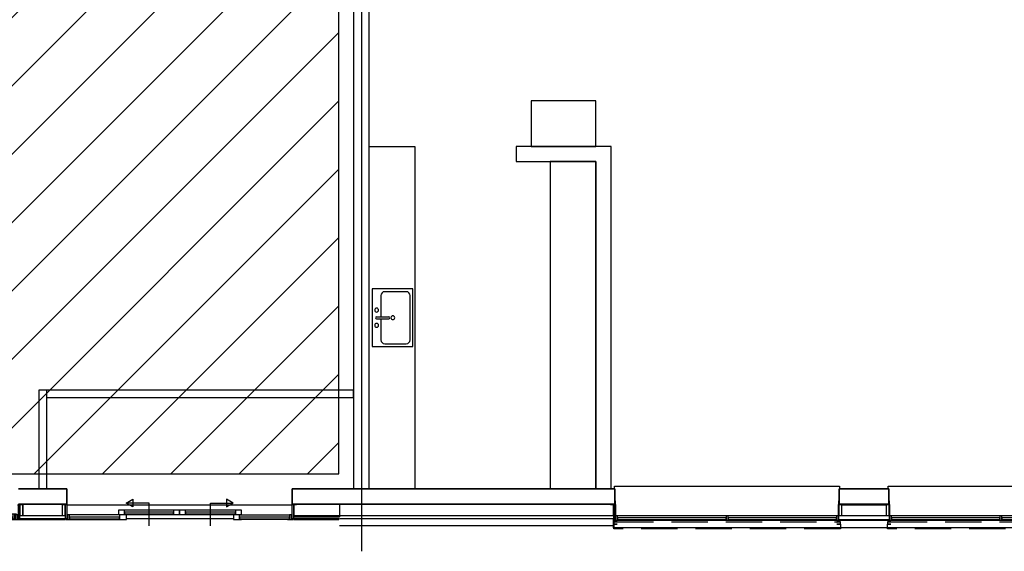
# Model space of a CAD drawing. Header units: millimetres. Extents: x -493 to 64137, y -19218 to 1504.
# Tile 6 of 13: x 29204 to 42150, y -19218 to -12235. Entities that reach past the tile are written whole.
import ezdxf

# ---------------------------------------------------------------- set-up
doc = ezdxf.new("R2010")
doc.units = ezdxf.units.MM
doc.header["$LTSCALE"] = 100
doc.linetypes.add('Hidden', pattern=[7.14375, 4.7625, -2.38125])
doc.layers.get('Defpoints').update_dxf_attribs({"color": 6})
for name, color, linetype in [('AL21----_BUITENWAND', 3, 'Continuous'), ('AL22----_BINNENWAND', 2, 'Continuous'), ('AL31----_BUITENKOZIJNEN', 1, 'Continuous'), ('AL72----_BALIE', 1, 'Continuous'), ('AL74----_KEUKEN', 7, 'Continuous'), ('F-IA----_OBJECTDEF', 8, 'Continuous')]:
    doc.layers.add(name, color=color, linetype=linetype)

# ---------------------------------------------------------------- blocks, each defined once
blk = doc.blocks.new('31_HR_kozijn A02 - 31_HR_kozijn A02-3344639-00_begane grond_WBP')
at = {"layer": 'AL31----_BUITENKOZIJNEN'}
for p, q in [((1787, -33), (361, -33)), ((361, -57), (1787, -57)), ((361, -84), (1787, -84)), ((1762, -25), (386, -25)), ((386, -28.8), (1762, -28.8)), ((1838, -25), (1762, -25)), ((1762, -25), (1762, -28.8)), ((1762, -28.8), (1787, -28.8)), ((1787, -28.8), (1787, -84)), ((1787, -57), (1787, -33)), ((1787, -84), (1813, -84)), ((1813, -84), (1813, -28.8)), ((1813, -28.8), (1838, -28.8)), ((3239, -33), (1813, -33)), ((1813, -33), (1813, -57)), ((1813, -57), (3239, -57)), ((1813, -84), (3239, -84)), ((1838, -28.8), (1838, -25)), ((3214, -25), (1838, -25)), ((1838, -28.8), (3214, -28.8)), ((3290, -25), (3214, -25)), ((3214, -25), (3214, -28.8)), ((3214, -28.8), (3239, -28.8)), ((3239, -28.8), (3239, -84)), ((3239, -57), (3239, -33)), ((3239, -84), (3265, -84)), ((3265, -84), (3265, -28.8)), ((3265, -28.8), (3290, -28.8)), ((3935, -33), (3265, -33)), ((3265, -33), (3265, -84)), ((3265, -84), (3935, -84)), ((3270, -89), (3270, -225)), ((3308, -89), (3270, -89)), ((3290, -28.8), (3290, -25)), ((3910, -25), (3290, -25)), ((3290, -28.8), (3910, -28.8)), ((3308, -225), (3308, -89)), ((3930, -89), (3892, -89)), ((3892, -89), (3892, -225)), ((3986, -25), (3910, -25)), ((3910, -25), (3910, -28.8)), ((3910, -28.8), (3935, -28.8)), ((3930, -225), (3930, -89)), ((3935, -28.8), (3935, -84)), ((3935, -84), (3935, -33)), ((3935, -84), (3961, -84)), ((3961, -84), (3961, -28.8)), ((3961, -28.8), (3986, -28.8)), ((5387, -33), (3961, -33)), ((3961, -33), (3961, -57)), ((3961, -57), (5387, -57)), ((3961, -84), (5387, -84)), ((3986, -28.8), (3986, -25)), ((5362, -25), (3986, -25)), ((3986, -28.8), (5362, -28.8)), ((5438, -25), (5362, -25)), ((5362, -25), (5362, -28.8)), ((5362, -28.8), (5387, -28.8)), ((5387, -28.8), (5387, -84)), ((5387, -57), (5387, -33)), ((5387, -84), (5413, -84)), ((5413, -84), (5413, -28.8)), ((5413, -28.8), (5438, -28.8)), ((6839, -33), (5413, -33)), ((5413, -33), (5413, -57)), ((5413, -57), (6839, -57)), ((5413, -84), (6839, -84)), ((5438, -28.8), (5438, -25)), ((6814, -25), (5438, -25)), ((5438, -28.8), (6814, -28.8)), ((6814, -25), (6814, -28.8)), ((6890, -25), (6814, -25)), ((6814, -28.8), (6839, -28.8)), ((6839, -28.8), (6839, -84)), ((6839, -57), (6839, -33)), ((6839, -84), (6865, -84)), ((6865, -84), (6865, -28.8)), ((6865, -28.8), (6890, -28.8)), ((6865, -35), (6870, -35)), ((6895, -35), (6870, -35)), ((6870, -35), (6870, -225)), ((6890, -28.8), (6890, -25)), ((6895, -225), (6895, -35)), ((6933, -85), (6895, -85)), ((6895, -85), (6895, -225)), ((3270, -225), (3265, -225)), ((3270, -225), (3308, -225)), ((3892, -225), (3308, -225)), ((3892, -225), (3930, -225)), ((3935, -225), (3930, -225)), ((6870, -225), (6865, -225)), ((6870, -225), (6895, -225)), ((6895, -225), (6933, -225))]:
    blk.add_line(p, q, dxfattribs=at)
blk = doc.blocks.new('31_H_R_waterslag_negge_70 - 31_H_R_waterslag_negge_70-2521309-00_begane grond_WBP')
at = {"layer": 'AL31----_BUITENKOZIJNEN'}
for p, q in [((-6892, -30), (-6892, 80)), ((-6890, 78), (-6890, 80)), ((-6890, 78), (-6890, 73.8)), ((-6890, 78), (-6865, 78)), ((-6890, 70), (-6890, 50)), ((-6890, 16), (-6890, -30)), ((-6892, -30), (-6890, -30)), ((6890, -30), (-6890, -30))]:
    blk.add_line(p, q, dxfattribs=at)
blk = doc.blocks.new('31_HR_kozijn A11 - 31_HR_kozijn A11-3960718-00_begane grond_WBP')
at = {"layer": 'AL31----_BUITENKOZIJNEN'}
for p, q in [((-1421, 3), (-1497, 3)), ((-1497, 3), (-1497, -0.8)), ((-1421, -0.8), (-1421, 3)), ((-1421, 3), (-814, 3)), ((-712, 3), (-814, 3)), ((-814, 3), (-814, -0.8)), ((-712, -56), (-712, 3)), ((698, 3), (698, -56)), ((814, 3), (698, 3)), ((814, -0.8), (814, 3)), ((1421, 3), (814, 3)), ((1421, 3), (1421, -0.8)), ((1497, 3), (1421, 3)), ((1497, -0.8), (1497, 3)), ((-1502, -47), (-1540, -47)), ((-1540, -47), (-1540, -49)), ((-1502, -7), (-1502, -5.5)), ((-1502, -5.5), (-1472, -5.5)), ((-1477, -7), (-1502, -7)), ((-1502, -7), (-1502, -187)), ((-1502, -187), (-1502, -47)), ((-1497, -0.8), (-1472, -0.8)), ((-1477, -187), (-1477, -7)), ((-1472, -0.8), (-1472, -56)), ((-1472, -56), (-1446, -56)), ((-1446, -0.8), (-1421, -0.8)), ((-1446, -56), (-1446, -0.8)), ((-789, -5), (-1446, -5)), ((-1446, -5), (-1446, -29)), ((-1446, -29), (-789, -29)), ((-789, -56), (-1446, -56)), ((-814, -0.8), (-1421, -0.8)), ((-814, -0.8), (-789, -0.8)), ((-712, -62), (-814, -62)), ((-814, -62), (-814, -121)), ((-814, -121), (-737, -121)), ((-789, -0.8), (-789, -56)), ((-789, -29), (-789, -5)), ((-789, -56), (-712, -56)), ((-737, -121), (-737, -65.8)), ((-737, -65.8), (-712, -65.8)), ((-77, -70), (-737, -70)), ((-737, -70), (-737, -94)), ((-737, -94), (-77, -94)), ((-737, -121), (-77, -121)), ((-712, -5.5), (698, -5.5)), ((-712, -65.8), (-712, -62)), ((-102, -62), (-712, -62)), ((-712, -65.8), (-102, -65.8)), ((-102, -62), (-102, -65.8)), ((0, -62), (-102, -62)), ((-102, -65.8), (-77, -65.8)), ((-77, -65.8), (-77, -121)), ((-77, -94), (-77, -70)), ((-77, -121), (0, -121)), ((102, -62), (0, -62)), ((0, -62), (0, -121)), ((0, -121), (0, -62)), ((0, -121), (77, -121)), ((77, -121), (77, -65.8)), ((77, -65.8), (102, -65.8)), ((723, -70), (77, -70)), ((77, -70), (77, -94)), ((77, -94), (723, -94)), ((77, -121), (723, -121)), ((102, -65.8), (102, -62)), ((698, -62), (102, -62)), ((102, -65.8), (698, -65.8)), ((698, -56), (789, -56)), ((698, -62), (698, -65.8)), ((800, -62), (698, -62)), ((698, -65.8), (723, -65.8)), ((723, -65.8), (723, -121)), ((723, -94), (723, -70)), ((723, -121), (800, -121)), ((789, -56), (789, -0.8)), ((789, -0.8), (814, -0.8)), ((1446, -5), (789, -5)), ((789, -5), (789, -29)), ((789, -29), (1446, -29)), ((789, -56), (1446, -56)), ((800, -121), (800, -62)), ((814, -0.8), (1421, -0.8)), ((1421, -0.8), (1446, -0.8)), ((1446, -0.8), (1446, -56)), ((1446, -29), (1446, -5)), ((1446, -56), (1472, -56)), ((1472, -56), (1472, -0.8)), ((1472, -0.8), (1497, -0.8)), ((1472, -5.5), (1502, -5.5)), ((1502, -7), (1477, -7)), ((1477, -7), (1477, -187)), ((1502, -5.5), (1502, -7)), ((1502, -187), (1502, -7)), ((1540, -47), (1502, -47)), ((1502, -47), (1502, -187)), ((1540, -49), (1540, -47)), ((-1540, -187), (-1502, -187)), ((-1502, -187), (-1477, -187)), ((1477, -187), (-1477, -187)), ((1477, -187), (1502, -187)), ((1502, -187), (1540, -187))]:
    blk.add_line(p, q, dxfattribs=at)
blk = doc.blocks.new('31_HR_vensterbank_schuin - 2960-3531019-00_begane grond_WBP')
at = {"layer": 'AL31----_BUITENKOZIJNEN'}
for p, q in [((-1465, 151), (-1465, 5)), ((1465, 5), (1465, 151)), ((-1470, 5), (-1475, -100)), ((-1465, 5), (-1470, 5)), ((1470, 5), (1465, 5)), ((1475, -100), (1470, 5)), ((-1480, -239), (-1480, -200)), ((1480, -239), (-1480, -239)), ((1480, -200), (1480, -239))]:
    blk.add_line(p, q, dxfattribs=at)
blk = doc.blocks.new('38_HR_zonwering_ROC_begane grond - 38_HR_zonwering_ROC_begane grond-4140599-00_begane grond_WBP')
at = {"layer": 'AL31----_BUITENKOZIJNEN'}
h = blk.add_hatch(dxfattribs=at)
h.set_pattern_fill('FP_221', color=256, style=0, pattern_type=2)
h.set_pattern_definition([(225, (38505, -18810), (224.5064, -224.5064), []), (225, (38425.62, -18810), (3e-14, -449.0128), []), (225, (38584.38, -18810), (3e-14, -449.0128), [])])
h.paths.add_polyline_path([(-1490, 54), (-1490, 20), (-1445, 20), (-1445, 24), (-1447, 24), (-1447, 22), (-1488, 22), (-1488, 52), (-1447, 52), (-1447, 50), (-1445, 50), (-1445, 54)], flags=0)
at = {"layer": 'AL31----_BUITENKOZIJNEN', "linetype": 'Hidden'}
for p, q in [((-1490, 115), (1490, 115)), ((-1490, 54), (-1490, 115)), ((1445, 20), (-1445, 20)), ((1490, 115), (1490, 70))]:
    blk.add_line(p, q, dxfattribs=at)
at = {"layer": 'AL31----_BUITENKOZIJNEN'}
for p, q in [((-1490, 54), (-1490, 20)), ((-1445, 54), (-1490, 54)), ((-1490, 20), (-1445, 20)), ((-1488, 22), (-1488, 52)), ((-1488, 52), (-1447, 52)), ((-1447, 22), (-1488, 22)), ((-1447, 52), (-1447, 50)), ((-1447, 50), (-1445, 50)), ((-1445, 24), (-1447, 24)), ((-1447, 24), (-1447, 22)), ((-1445, 50), (-1445, 54)), ((-1445, 20), (-1445, 24)), ((1490, 54), (1445, 54)), ((1445, 54), (1445, 50)), ((1445, 50), (1447, 50)), ((1447, 24), (1445, 24)), ((1445, 24), (1445, 20)), ((1445, 20), (1490, 20)), ((1447, 50), (1447, 52)), ((1447, 52), (1488, 52)), ((1447, 22), (1447, 24)), ((1488, 22), (1447, 22)), ((1488, 52), (1488, 22)), ((1490, 20), (1490, 54))]:
    blk.add_line(p, q, dxfattribs=at)
blk = doc.blocks.new('38_HR_zonwering_ROC_begane grond - 38_HR_zonwering_ROC_begane grond-V88-00_begane grond_WBP')
at = {"layer": 'AL31----_BUITENKOZIJNEN'}
h = blk.add_hatch(dxfattribs=at)
h.set_pattern_fill('FP_222', color=256, style=0, pattern_type=2)
h.set_pattern_definition([(225, (42105, -18810), (224.5064, -224.5064), []), (225, (42025.62, -18810), (3e-14, -449.0128), []), (225, (42184.38, -18810), (3e-14, -449.0128), [])])
h.paths.add_polyline_path([(-1445, 54), (-1490, 54), (-1490, 20), (-1445, 20), (-1445, 24), (-1447, 24), (-1447, 22), (-1488, 22), (-1488, 52), (-1447, 52), (-1447, 50), (-1445, 50)], flags=0)
at = {"layer": 'AL31----_BUITENKOZIJNEN', "linetype": 'Hidden'}
for p, q in [((-1490, 115), (1490, 115)), ((-1490, 54), (-1490, 115)), ((1445, 20), (-1445, 20)), ((1490, 115), (1490, 54))]:
    blk.add_line(p, q, dxfattribs=at)
at = {"layer": 'AL31----_BUITENKOZIJNEN'}
for p, q in [((-1490, 54), (-1490, 20)), ((-1445, 54), (-1490, 54)), ((-1490, 20), (-1445, 20)), ((-1488, 22), (-1488, 52)), ((-1488, 52), (-1447, 52)), ((-1447, 22), (-1488, 22)), ((-1447, 52), (-1447, 50)), ((-1447, 50), (-1445, 50)), ((-1445, 24), (-1447, 24)), ((-1447, 24), (-1447, 22)), ((-1445, 50), (-1445, 54)), ((-1445, 20), (-1445, 24)), ((1490, 54), (1445, 54)), ((1445, 54), (1445, 50)), ((1445, 50), (1447, 50)), ((1447, 24), (1445, 24)), ((1445, 24), (1445, 20)), ((1445, 20), (1490, 20)), ((1447, 50), (1447, 52)), ((1447, 52), (1488, 52)), ((1447, 22), (1447, 24)), ((1488, 22), (1447, 22)), ((1488, 52), (1488, 22)), ((1490, 20), (1490, 54))]:
    blk.add_line(p, q, dxfattribs=at)
blk = doc.blocks.new('31_HR_kozijn A63 - 31_HR_kozijn A63-V22-00_begane grond_WBP')
at = {"layer": 'AL31----_BUITENKOZIJNEN'}
for p, q in [((-521, 3), (-597, 3)), ((-597, 3), (-597, -1)), ((-521, -1), (-521, 3)), ((-521, 3), (-516, 3)), ((-483, 3), (-516, 3)), ((-516, 3), (-516, -1)), ((-483, -1), (-483, 3)), ((483, 3), (-483, 3)), ((483, 3), (483, -1)), ((516, 3), (483, 3)), ((516, 3), (521, 3)), ((516, -1), (516, 3)), ((521, 3), (521, -1)), ((597, 3), (521, 3)), ((597, -1), (597, 3)), ((-602, -47), (-640, -47)), ((-640, -47), (-640, -187)), ((-602, -7), (-602, -187)), ((-577, -7), (-602, -7)), ((-602, -187), (-602, -47)), ((-597, -1), (-572, -1)), ((-577, -187), (-577, -7)), ((-577, -7), (-572, -7)), ((-572, -1), (-572, -56)), ((-572, -56), (-546, -56)), ((-534, -61), (-556, -61)), ((-556, -61), (-556, -65)), ((-556, -65), (-508, -65)), ((-546, -56), (-546, -1)), ((-546, -1), (-521, -1)), ((-546, -56), (-534, -56)), ((-516, -1), (-534, -1)), ((-534, -1), (-534, -61)), ((-516, -1), (-521, -1)), ((-508, -65), (-508, -1)), ((-508, -1), (-483, -1)), ((508, -5), (-508, -5)), ((-508, -5), (-508, -29)), ((-508, -29), (508, -29)), ((-508, -65), (508, -65)), ((-483, -1), (483, -1)), ((483, -1), (508, -1)), ((508, -1), (508, -65)), ((508, -29), (508, -5)), ((508, -65), (556, -65)), ((521, -1), (516, -1)), ((534, -1), (516, -1)), ((521, -1), (546, -1)), ((534, -61), (534, -1)), ((534, -56), (546, -56)), ((556, -61), (534, -61)), ((546, -1), (546, -56)), ((546, -56), (572, -56)), ((556, -65), (556, -61)), ((572, -56), (572, -1)), ((572, -1), (597, -1)), ((572, -7), (577, -7)), ((602, -7), (577, -7)), ((577, -7), (577, -187)), ((602, -187), (602, -7)), ((640, -47), (602, -47)), ((602, -47), (602, -187)), ((640, -187), (640, -47)), ((-640, -187), (-602, -187)), ((-602, -187), (-577, -187)), ((-572, -187), (-577, -187)), ((577, -187), (572, -187)), ((577, -187), (602, -187)), ((602, -187), (640, -187))]:
    blk.add_line(p, q, dxfattribs=at)
blk = doc.blocks.new('Wasbak Cantine')
at = {"layer": 'AL74----_KEUKEN'}
for p, q in [((0, 380), (0, -380)), ((535, 380), (0, 380)), ((114, 291), (114, 13)), ((446, 342), (165, 342)), ((497, -291), (497, 291)), ((535, -380), (535, 380)), ((57, 13), (217, 13)), ((57, -13), (217, -13)), ((114, -13), (114, -291)), ((0, -380), (535, -380)), ((165, -342), (446, -342))]:
    blk.add_line(p, q, dxfattribs=at)
for centre, radius, start, end in [((165, 291), 50.8, 90, 180), ((446, 291), 50.8, 0, 90), ((57, 100), 25.4, 90, 270), ((57, 0), 12.7, 90, 270), ((57, 100), 25.4, 270, 90), ((217, 0), 12.7, 270, 90), ((270, 0), 25.4, 90, 270), ((270, 0), 25.4, 270, 90), ((57, -100), 25.4, 90, 270), ((57, -100), 25.4, 270, 90), ((165, -291), 50.8, 180, 270), ((446, -291), 50.8, 270, 0)]:
    blk.add_arc(centre, radius, start, end, dxfattribs=at)

msp = doc.modelspace()

# ---------------------------------------------------------------- hatches: boundary and pattern name
at = {"layer": 'F-IA----_OBJECTDEF'}
h = msp.add_hatch(dxfattribs=at)
h.set_pattern_fill('LINE', color=256, scale=200, angle=45)
h.paths.add_polyline_path([(400, -18200), (33398, -18200), (33398, -7709), (35295, -7709), (35295, -400), (400, -400)])

# ---------------------------------------------------------------- linework, layer by layer
at = {"layer": 'AL21----_BUITENWAND', "lineweight": 35}
for p, q in [((29823, -18400), (29187, -18400)), ((29823, -18600), (29823, -18400)), ((37030, -18400), (32787, -18400)), ((32787, -18400), (32787, -18600)), ((37030, -18600), (37030, -18400)), ((40630, -18400), (39980, -18400)), ((39980, -18400), (39980, -18600)), ((40630, -18600), (40630, -18400)), ((29187, -18600), (29823, -18600)), ((32787, -18600), (37030, -18600)), ((39980, -18600), (40630, -18600))]:
    msp.add_line(p, q, dxfattribs=at)
at = {"layer": 'AL21----_BUITENWAND'}
for p, q in [((29765, -18600), (29245, -18600)), ((29245, -18600), (29245, -18748)), ((29765, -18748), (29765, -18600)), ((36972, -18600), (33410, -18600)), ((33410, -18600), (33410, -18750)), ((29245, -18748), (29765, -18748)), ((32845, -18748), (33410, -18748)), ((33410, -18750), (36972, -18750)), ((29798, -18794), (29204, -18794)), ((29204, -18800), (29798, -18800)), ((29212, -18794), (29212, -18800)), ((29798, -18800), (29798, -18794)), ((33400, -18794), (32812, -18794)), ((32812, -18794), (32812, -18800)), ((32812, -18800), (33400, -18800)), ((33400, -18800), (33400, -18794)), ((37010, -18790), (33410, -18790)), ((33410, -18880), (37013, -18880))]:
    msp.add_line(p, q, dxfattribs=at)
at = {"layer": 'AL21----_BUITENWAND', "lineweight": 25}
for p, q in [((37035, -18600), (37030, -18600)), ((39980, -18600), (39975, -18600)), ((40635, -18600), (40630, -18600))]:
    msp.add_line(p, q, dxfattribs=at)
at = {"layer": 'AL22----_BINNENWAND'}
for p, q in [((33595, -7664), (33595, -18400)), ((33800, -18400), (33800, -8110)), ((29455, -17100), (29455, -18400)), ((33595, -17100), (29455, -17100)), ((29555, -17100), (29555, -18400)), ((29555, -17200), (33595, -17200)), ((33595, -17200), (33595, -17100))]:
    msp.add_line(p, q, dxfattribs=at)
for points in [[(29455, -18400), (29555, -18400)], [(33595, -18400), (33800, -18400)]]:
    msp.add_lwpolyline(points, dxfattribs=at)
at = {"layer": 'AL31----_BUITENKOZIJNEN'}
for p, q in [((30605, -18585), (30692, -18535)), ((30905, -18585), (30605, -18585)), ((30692, -18635), (30605, -18585)), ((30692, -18535), (30692, -18635)), ((30905, -18885), (30905, -18585)), ((31711, -18885), (31711, -18585)), ((31711, -18585), (32011, -18585)), ((32011, -18585), (31924, -18535)), ((31924, -18535), (31924, -18635)), ((31924, -18635), (32011, -18585)), ((32807, -18765), (33410, -18765)), ((32845, -18750), (33410, -18750)), ((32845, -18750), (33410, -18750)), ((33410, -18750), (33410, -18765))]:
    msp.add_line(p, q, dxfattribs=at)
at = {"layer": 'AL72----_BALIE'}
msp.add_lwpolyline([(36780, -14100), (36780, -18400), (36980, -18400), (36980, -13900), (35730, -13900), (35730, -14100)], close=True, dxfattribs=at)
at = {"layer": 'AL74----_KEUKEN'}
for points in [[(35930, -13900), (36780, -13900), (36780, -13300), (35930, -13300)], [(33800, -13900), (34400, -13900), (34400, -18400), (33800, -18400)], [(36180, -18400), (36780, -18400), (36780, -14100), (36180, -14100)]]:
    msp.add_lwpolyline(points, close=True, dxfattribs=at)
at = {"layer": 'Defpoints'}
msp.add_lwpolyline([(35598, 1504), (35598, -8009), (33698, -8009), (33698, -19218)], dxfattribs=at)
msp.add_lwpolyline([(400, -18200), (33398, -18200), (33398, -7709), (35295, -7709), (35295, -400), (400, -400)], close=True, dxfattribs=at)

# ---------------------------------------------------------------- block references
msp.add_blockref('Wasbak Cantine', (33840, -16150))
at = {"layer": 'AL31----_BUITENKOZIJNEN', "rotation": 180}
for name, p in [('31_HR_vensterbank_schuin - 2960-3531019-00_begane grond_WBP', (38505, -18600)), ('31_HR_vensterbank_schuin - 2960-3531019-00_begane grond_WBP', (42105, -18600)), ('31_HR_kozijn A63 - 31_HR_kozijn A63-V22-00_begane grond_WBP', (28605, -18797)), ('31_HR_kozijn A02 - 31_HR_kozijn A02-3344639-00_begane grond_WBP', (43905, -18835)), ('38_HR_zonwering_ROC_begane grond - 38_HR_zonwering_ROC_begane grond-4140599-00_begane grond_WBP', (38505, -18810)), ('38_HR_zonwering_ROC_begane grond - 38_HR_zonwering_ROC_begane grond-V88-00_begane grond_WBP', (42105, -18810))]:
    msp.add_blockref(name, p, dxfattribs=at)
at = {"layer": 'AL31----_BUITENKOZIJNEN', "lineweight": 25, "rotation": 180}
msp.add_blockref('31_HR_kozijn A11 - 31_HR_kozijn A11-3960718-00_begane grond_WBP', (31305, -18797), dxfattribs=at)
at = {"layer": 'AL31----_BUITENKOZIJNEN'}
msp.add_blockref('31_H_R_waterslag_negge_70 - 31_H_R_waterslag_negge_70-2521309-00_begane grond_WBP', (43905, -18880), dxfattribs=at)

doc.saveas('drawing.dxf')
